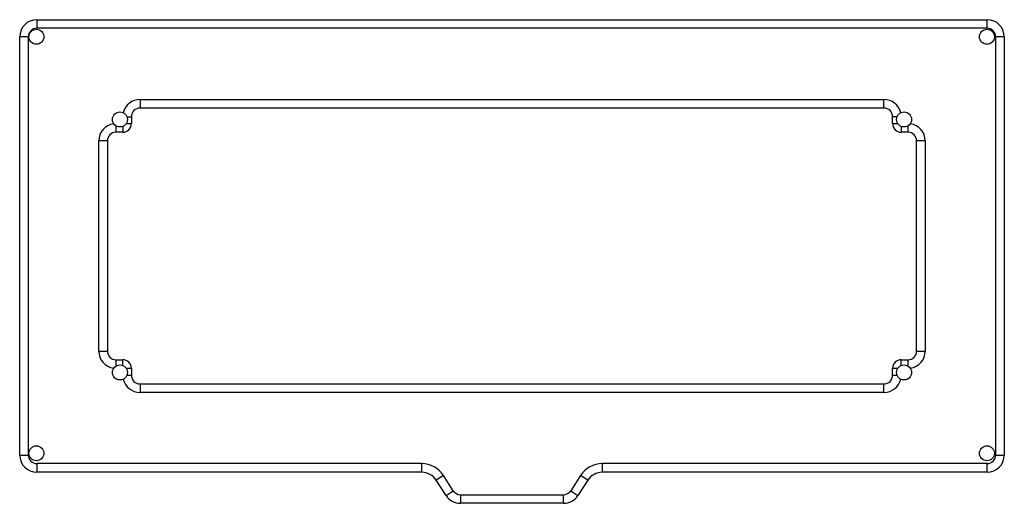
# Model space of a CAD drawing. Header units: millimetres. Extents: x 77 to 649, y 373 to 654.
import ezdxf

# ---------------------------------------------------------------- set-up
doc = ezdxf.new("R2010")
doc.units = ezdxf.units.MM
doc.header["$LTSCALE"] = 66.634464
doc.layers.get('0').update_dxf_attribs({"linetype": 'CONTINUOUS'})

msp = doc.modelspace()

# ---------------------------------------------------------------- linework, layer by layer
at = {"color": 7, "linetype": 'Continuous'}
for p, q in [((86.75, 653.92), (86.75, 648.92)), ((86.75, 653.92), (638.55, 653.92)), ((638.55, 648.92), (638.55, 653.92)), ((638.55, 648.92), (86.75, 648.92)), ((76.75, 401.32), (76.75, 643.92)), ((81.75, 643.92), (76.75, 643.92)), ((81.75, 643.92), (81.75, 401.32)), ((648.55, 643.92), (643.55, 643.92)), ((643.55, 401.32), (643.55, 643.92)), ((648.55, 643.92), (648.55, 401.32)), ((146.65, 607.62), (146.65, 602.62)), ((146.65, 607.62), (578.65, 607.62)), ((578.65, 602.62), (578.65, 607.62)), ((578.65, 602.62), (146.65, 602.62)), ((141.65, 597.62), (141.65, 593.62)), ((583.65, 593.62), (583.65, 597.62)), ((136.65, 592.01), (136.65, 588.62)), ((138.57, 593.62), (141.65, 593.62)), ((583.65, 593.62), (586.72, 593.62)), ((122.65, 461.62), (122.65, 583.62)), ((127.65, 583.62), (122.65, 583.62)), ((127.65, 583.62), (127.65, 461.62)), ((136.65, 588.62), (132.65, 588.62)), ((592.65, 588.62), (588.65, 588.62)), ((602.65, 583.62), (597.65, 583.62)), ((597.65, 461.62), (597.65, 583.62)), ((602.65, 583.62), (602.65, 461.62)), ((122.65, 461.62), (127.65, 461.62)), ((597.65, 461.62), (602.65, 461.62)), ((132.65, 456.62), (136.65, 456.62)), ((588.65, 456.62), (592.65, 456.62)), ((588.65, 453.22), (588.65, 456.62)), ((141.65, 451.62), (138.57, 451.62)), ((138.99, 447.62), (141.65, 447.62)), ((141.65, 451.62), (141.65, 447.62)), ((586.72, 451.62), (583.65, 451.62)), ((583.65, 447.62), (583.65, 451.62)), ((146.65, 442.62), (146.65, 437.62)), ((146.65, 442.62), (578.65, 442.62)), ((578.65, 437.62), (578.65, 442.62)), ((578.65, 437.62), (146.65, 437.62)), ((76.75, 401.32), (81.75, 401.32)), ((643.55, 401.32), (648.55, 401.32)), ((86.75, 396.32), (86.75, 391.32)), ((310.2, 396.32), (86.75, 396.32)), ((310.2, 391.32), (310.2, 396.32)), ((638.55, 396.32), (415.09, 396.32)), ((415.09, 396.32), (415.09, 391.32)), ((638.55, 391.32), (638.55, 396.32)), ((310.2, 391.32), (86.75, 391.32)), ((322.8, 389.46), (318.6, 386.75)), ((328.52, 380.61), (322.8, 389.46)), ((402.49, 389.46), (396.77, 380.61)), ((406.69, 386.75), (402.49, 389.46)), ((638.55, 391.32), (415.09, 391.32)), ((324.32, 377.89), (318.6, 386.75)), ((406.69, 386.75), (400.97, 377.89)), ((324.32, 377.89), (328.52, 380.61)), ((332.72, 378.32), (392.57, 378.32)), ((332.72, 378.32), (332.72, 373.32)), ((392.57, 373.32), (392.57, 378.32)), ((396.77, 380.61), (400.97, 377.89)), ((392.57, 373.32), (332.72, 373.32))]:
    msp.add_line(p, q, dxfattribs=at)
for centre in [(86.45, 644.02), (638.45, 644.02), (134.95, 596.02), (590.35, 596.02), (134.95, 449.22), (590.35, 449.22), (86.45, 402.32), (638.45, 402.32)]:
    msp.add_circle(centre, 4.35, dxfattribs=at)
for centre, radius, start, end in [((86.75, 643.92), 10, 90, 180), ((638.55, 643.92), 10, 0, 90), ((86.75, 643.92), 5, 89.996, 180.004), ((638.55, 643.92), 5, 359.996, 90.004), ((146.65, 597.62), 10, 90, 166.8117), ((578.65, 597.62), 10, 13.1883, 90), ((146.65, 597.62), 5, 90, 180), ((578.65, 597.62), 5, 359.9913, 90), ((132.65, 583.62), 10, 97.3129, 180), ((539.19, 589.88), 406.54, 179.6559, 180.1779), ((136.65, 593.62), 5, 270, 0), ((588.65, 593.62), 5, 180, 270), ((76.46, 589.88), 516.19, 359.8598, 0.271), ((592.65, 583.62), 10, 0, 82.6871), ((132.65, 583.62), 5, 89.9913, 180), ((592.65, 583.62), 5, 0, 90), ((132.65, 461.62), 10, 180, 262.6871), ((132.65, 461.62), 5, 180, 270), ((592.65, 461.62), 5, 269.9913, 360), ((592.65, 461.62), 10, 277.3129, 360), ((648.83, 455.36), 516.19, 179.8598, 180.271), ((136.65, 451.62), 5, 0, 90), ((588.65, 451.62), 5, 90, 180), ((186.11, 455.36), 406.54, 359.6559, 0.1779), ((146.65, 447.62), 5, 180.0001, 270), ((578.65, 447.62), 5, 270, 0.0074), ((146.65, 447.62), 10, 193.1883, 270), ((578.65, 447.62), 10, 270, 346.8117), ((86.75, 401.32), 10, 180, 270), ((86.75, 401.32), 5, 179.996, 270.0095), ((638.55, 401.32), 10, 270, 360), ((638.55, 401.32), 5, 269.9905, 0.004), ((310.2, 381.32), 15, 32.8603, 90.0112), ((415.09, 381.32), 15, 89.9888, 147.1397), ((310.2, 381.32), 10, 32.8692, 90), ((415.09, 381.32), 10, 90, 147.1308), ((332.72, 383.32), 10, 212.8692, 270), ((332.72, 383.32), 5, 212.8626, 270.0066), ((392.57, 383.32), 5, 269.9934, 327.1374), ((392.57, 383.32), 10, 270, 327.1308)]:
    msp.add_arc(centre, radius, start, end, dxfattribs=at)
for points, knots in [([(138.99, 597.61), (139.36, 597.62), (140.24, 597.62), (141.13, 597.62), (141.65, 597.62)], [0, 0, 0, 0, 0.41257, 1, 1, 1, 1]), ([(586.3, 597.61), (585.93, 597.61), (585.05, 597.62), (584.17, 597.62), (583.65, 597.62)], [0, 0, 0, 0, 0.412575, 1, 1, 1, 1]), ([(588.65, 592.01), (588.65, 591.56), (588.65, 590.9), (588.65, 590.08), (588.65, 589.59), (588.65, 589.19), (588.64, 588.92), (588.65, 588.77), (588.64, 588.68), (588.65, 588.65), (588.64, 588.62), (588.65, 588.62)], [0, 0, 0, 0, 0.404172, 0.57689, 0.724182, 0.842586, 0.929353, 0.960105, 0.982199, 0.995532, 1, 1, 1, 1]), ([(136.64, 453.23), (136.64, 453.68), (136.65, 454.34), (136.65, 455.15), (136.65, 455.65), (136.65, 456.05), (136.65, 456.32), (136.64, 456.47), (136.65, 456.55), (136.64, 456.59), (136.65, 456.62), (136.65, 456.62)], [0, 0, 0, 0, 0.404172, 0.57689, 0.724182, 0.842586, 0.929353, 0.960105, 0.982199, 0.995532, 1, 1, 1, 1]), ([(583.65, 447.62), (583.71, 447.62), (584.59, 447.62), (585.48, 447.62), (586.3, 447.62)], [0, 0, 0, 0, 0.068555, 1, 1, 1, 1])]:
    msp.add_open_spline(points, degree=3, knots=knots, dxfattribs=at)

doc.saveas('drawing.dxf')
